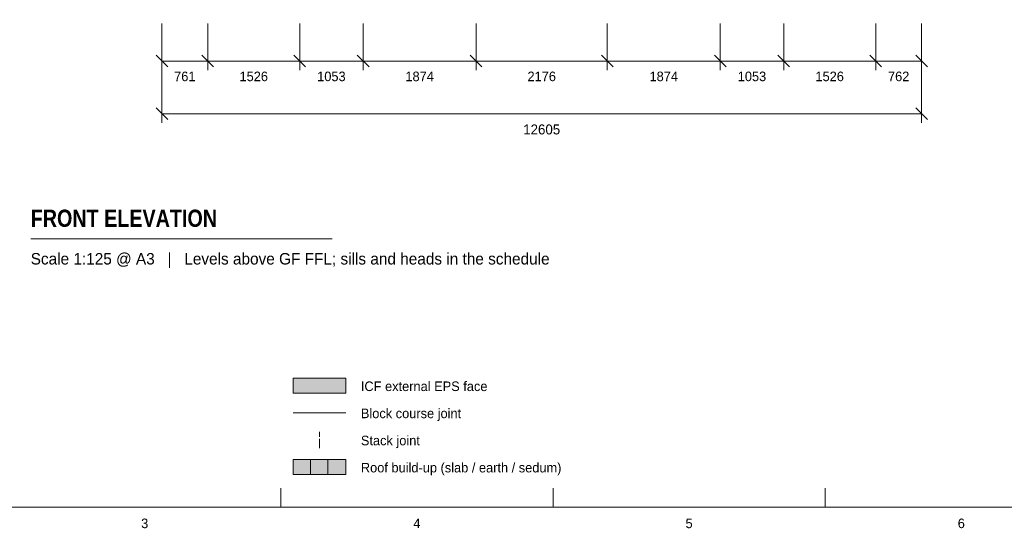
# Model space of a CAD drawing. Header units: millimetres. Extents: x 17 to 413, y 4 to 292.
# Tile 2 of 79: x 94 to 224, y 4 to 72. Entities that reach past the tile are written whole.
import ezdxf
from ezdxf.enums import TextEntityAlignment as Align

# ---------------------------------------------------------------- set-up
doc = ezdxf.new("R2010")
doc.units = ezdxf.units.MM
doc.linetypes.add('DASHED', pattern=[1.524, 1.27, -0.254])
for name, color, linetype in [('FILL-C_B2D199', 7, 'Continuous'), ('FILL-C_CCB294', 7, 'Continuous'), ('FILL-EPS', 7, 'Continuous'), ('FILL-LIGHT', 7, 'Continuous'), ('LINE-C_2E8C94', 7, 'Continuous'), ('LINE-C_337880', 7, 'Continuous'), ('LINE-INK', 7, 'Continuous'), ('LINE-STEEL_GREY', 7, 'Continuous'), ('LINE-TEAL_DK-DASH', 7, 'DASHED'), ('TEXT-INK', 7, 'Continuous'), ('TEXT-STEEL_GREY', 7, 'Continuous')]:
    doc.layers.add(name, color=color, linetype=linetype)
doc.styles.add('OpenSansCondensed-Bold', font='OpenSansCondensed-Bold.ttf')

msp = doc.modelspace()

# ---------------------------------------------------------------- hatches: boundary and pattern name
at = {"layer": 'FILL-C_B2D199', "true_color": 0xb2d199}
h = msp.add_hatch(color=256, dxfattribs=at)
h.dxf.hatch_style = 1
h.paths.add_polyline_path([(134.6, 11.3), (137, 11.3), (137, 13.3), (134.6, 13.3)])
at = {"layer": 'FILL-C_CCB294', "true_color": 0xccb294}
h = msp.add_hatch(color=256, dxfattribs=at)
h.dxf.hatch_style = 1
h.paths.add_polyline_path([(132.3, 11.3), (134.6, 11.3), (134.6, 13.3), (132.3, 13.3)])
at = {"layer": 'FILL-EPS', "true_color": 0xccffff}
h = msp.add_hatch(color=256, dxfattribs=at)
h.dxf.hatch_style = 1
h.paths.add_polyline_path([(130, 22.1), (137, 22.1), (137, 24.1), (130, 24.1)])
at = {"layer": 'FILL-LIGHT', "true_color": 0xc7c7c9}
h = msp.add_hatch(color=256, dxfattribs=at)
h.dxf.hatch_style = 1
h.paths.add_polyline_path([(130, 11.3), (132.3, 11.3), (132.3, 13.3), (130, 13.3)])

# ---------------------------------------------------------------- linework, layer by layer
at = {"layer": 'LINE-C_2E8C94', "lineweight": 5}
msp.add_lwpolyline([(130, 22.1), (137, 22.1), (137, 24.1), (130, 24.1)], close=True, dxfattribs=at)
at = {"layer": 'LINE-C_337880', "lineweight": 5}
msp.add_line((130, 19.5), (137, 19.5), dxfattribs=at)
at = {"layer": 'LINE-INK', "lineweight": 5}
for p, q in [((112.58, 71.2), (112.58, 65)), ((112.58, 71.2), (112.58, 58)), ((118.67, 71.2), (118.67, 65)), ((130.88, 71.2), (130.88, 65)), ((139.3, 71.2), (139.3, 65)), ((154.3, 71.2), (154.3, 65)), ((171.7, 71.2), (171.7, 65)), ((186.7, 71.2), (186.7, 65)), ((195.12, 71.2), (195.12, 65)), ((207.33, 71.2), (207.33, 65)), ((213.42, 71.2), (213.42, 65)), ((213.42, 71.2), (213.42, 58)), ((111.81, 66.98), (113.36, 65.43)), ((117.89, 66.98), (119.45, 65.43)), ((130.1, 66.98), (131.66, 65.43)), ((138.53, 66.98), (140.08, 65.43)), ((153.52, 66.98), (155.07, 65.43)), ((170.93, 66.98), (172.48, 65.43)), ((185.92, 66.98), (187.47, 65.43)), ((194.34, 66.98), (195.9, 65.43)), ((206.55, 66.98), (208.11, 65.43)), ((212.65, 66.98), (214.2, 65.43)), ((112.58, 66.2), (213.42, 66.2)), ((111.81, 59.98), (113.36, 58.43)), ((112.58, 59.2), (213.42, 59.2)), ((212.65, 59.98), (214.2, 58.43)), ((95.18, 42.6), (135.18, 42.6)), ((128.38, 7), (128.38, 9.5)), ((164.5, 7), (164.5, 9.5)), ((200.62, 7), (200.62, 9.5))]:
    msp.add_line(p, q, dxfattribs=at)
msp.add_lwpolyline([(20, 7), (413, 7), (413, 290), (20, 290)], close=True, dxfattribs=at)
at = {"layer": 'LINE-STEEL_GREY', "lineweight": 5}
for points in [[(130, 11.3), (132.3, 11.3), (132.3, 13.3), (130, 13.3)], [(132.3, 11.3), (134.6, 11.3), (134.6, 13.3), (132.3, 13.3)], [(134.6, 11.3), (137, 11.3), (137, 13.3), (134.6, 13.3)]]:
    msp.add_lwpolyline(points, close=True, dxfattribs=at)
at = {"layer": 'LINE-TEAL_DK-DASH', "lineweight": 5}
msp.add_line((133.5, 14.8), (133.5, 17), dxfattribs=at)

# ---------------------------------------------------------------- texts
at = {"layer": 'TEXT-INK'}
for s, height, p in [('761', 1.27, (115.63, 63.54)), ('1526', 1.27, (124.78, 63.54)), ('1053', 1.27, (135.09, 63.54)), ('1874', 1.27, (146.8, 63.54)), ('2176', 1.27, (163, 63.54)), ('1874', 1.27, (179.2, 63.54)), ('1053', 1.27, (190.91, 63.54)), ('1526', 1.27, (201.22, 63.54)), ('762', 1.27, (210.38, 63.54)), ('12605', 1.321, (163, 56.47))]:
    msp.add_text(s, height=height, dxfattribs=at).set_placement(p, align=Align.CENTER)
at = {"layer": 'TEXT-INK', "style": 'OpenSansCondensed-Bold'}
msp.add_text('FRONT ELEVATION', height=2.286, dxfattribs=at).set_placement((95.18, 44.2))
at = {"layer": 'TEXT-INK'}
for s, p in [('ICF external EPS face', (139, 22.4)), ('Block course joint', (139, 18.8)), ('Stack joint', (139, 15.2)), ('Roof build-up (slab / earth / sedum)', (139, 11.6))]:
    msp.add_text(s, height=1.27, dxfattribs=at).set_placement(p)
at = {"layer": 'TEXT-STEEL_GREY'}
msp.add_text('Scale 1:125 @ A3   |   Levels above GF FFL; sills and heads in the schedule', height=1.524, dxfattribs=at).set_placement((95.18, 39.2))
for s, p in [('3', (110.31, 4.2)), ('4', (146.44, 4.2)), ('5', (182.56, 4.2)), ('6', (218.69, 4.2))]:
    msp.add_text(s, height=1.27, dxfattribs=at).set_placement(p, align=Align.CENTER)

doc.saveas('drawing.dxf')
